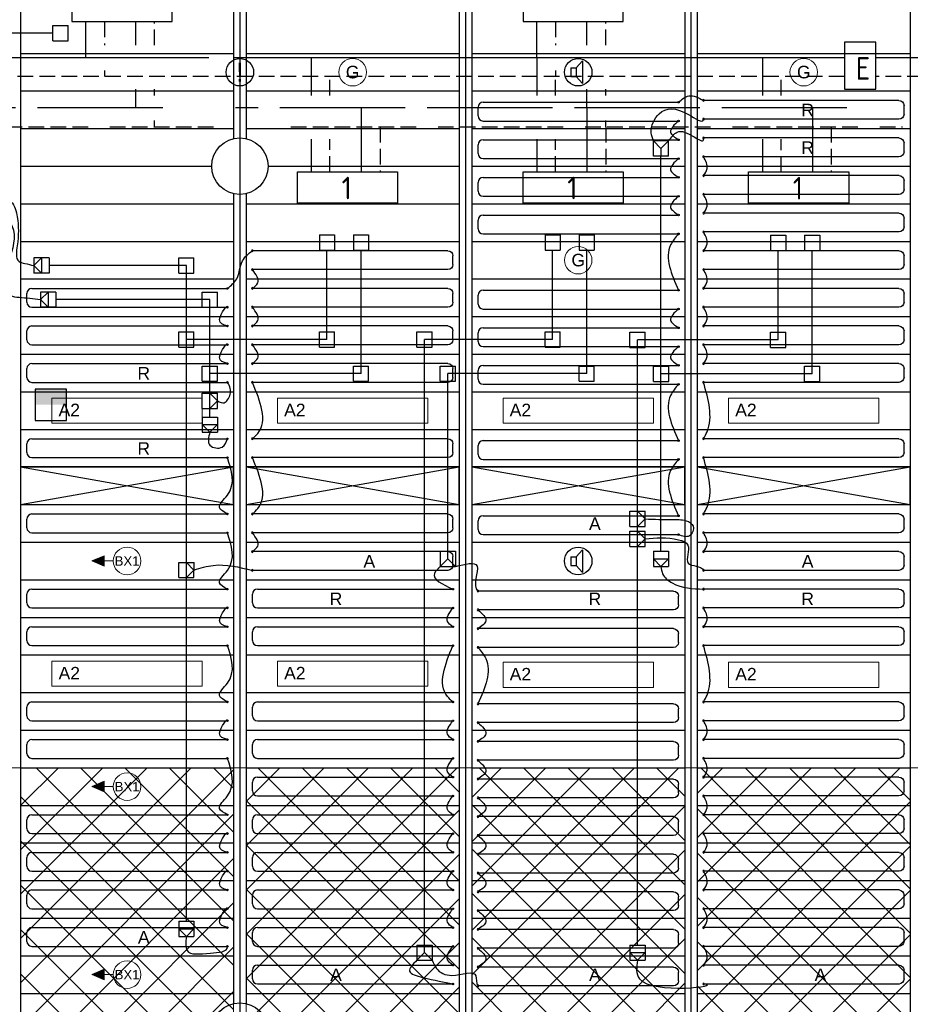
# Model space of a CAD drawing. Extents: x 51386 to 741080, y -643930 to -279818.
# Tile 9 of 34: x 355393 to 362500, y -325648 to -317792. Entities that reach past the tile are written whole.
import ezdxf

# ---------------------------------------------------------------- set-up
doc = ezdxf.new("R2010")
doc.units = 0
doc.header["$LTSCALE"] = 25
for name, pattern in [('2322105', [47, 40, -7]), ('2322106', [47, 5, -2, 5, -2, 5, -2, 5, -2, 5, -2, 5, -7]), ('2322107', [2000, 1000, 1000]), ('2322108', [7, 5, -2])]:
    doc.linetypes.add(name, pattern=pattern)
doc.layers.get('0').update_dxf_attribs({"linetype": 'CONTINUOUS'})
for name, color, linetype in [('0010CL', 2, 'CONTINUOUS'), ('60', 7, 'CONTINUOUS'), ('KP-bandraster', 5, 'CONTINUOUS'), ('KP-koppelingen', 6, 'CONTINUOUS'), ('KP-leidingen(aanvoer)', 5, 'CONTINUOUS'), ('KP-leidingen(retour)', 1, 'CONTINUOUS'), ('KP-Lucht aanvoer', 6, 'CONTINUOUS'), ('KP-Melders', 3, 'CONTINUOUS'), ('KP-panelen', 1, 'CONTINUOUS'), ('KP-registers', 4, 'CONTINUOUS'), ('KP-slangen', 7, 'CONTINUOUS'), ('KP-tekst', 7, 'CONTINUOUS'), ('SYM-W', 7, 'CONTINUOUS'), ('Thermostaat', 160, 'CONTINUOUS'), ('WL5501--', 130, 'CONTINUOUS'), ('WL5502--', 130, 'CONTINUOUS'), ('WL561---_AANVOER', 10, 'CONTINUOUS'), ('WL561---_RETOUR', 10, 'CONTINUOUS')]:
    doc.layers.add(name, color=color, linetype=linetype)
doc.layers.add('KP-Aluminium', color=8, linetype='CONTINUOUS', lineweight=18)
doc.layers.add('KP-Verlichting', color=2, linetype='CONTINUOUS', lineweight=18)
doc.styles.add('arial', font='ARIAL.TTF')
doc.styles.add('BURO-018', font='ISO96.shx', dxfattribs={"height": 90})
doc.styles.add('ISO', font='ISO.SHX')

# ---------------------------------------------------------------- blocks, each defined once
blk = doc.blocks.new('A$C53E5764B')
at = {"layer": 'KP-Aluminium', "linetype": 'Continuous'}
h = blk.add_hatch(dxfattribs=at)
h.set_pattern_fill('ANSI37', color=256, scale=2000)
h.set_pattern_definition([(45, (-195930.18, 268705.72), (-176.7767, 176.7767), []), (135, (-195930.18, 268705.72), (-176.7767, -176.7767), [])])
h.paths.add_polyline_path([(21550.2, -9600), (19850.2, -9600), (19850.2, -12044.7), (21550.2, -12158.2)])
h.paths.add_polyline_path([(23350.2, -9600), (21650.2, -9600), (21650.2, -12164.9), (23350.2, -12224.7)])
h.paths.add_polyline_path([(25150.2, -9600), (23450.2, -9600), (23450.2, -12228.2), (23474, -12229.1), (25150.2, -12262.1)])
h.paths.add_polyline_path([(26950.2, -9600), (25250.2, -9600), (25250.2, -12264.1), (26950.2, -12215.7)])
h.paths.add_polyline_path([(27050.3, -12212.9), (28750.3, -12164.6), (28750.3, -9600), (27050.3, -9600)])
h.paths.add_polyline_path([(28850.3, -12158.8), (30550.3, -12012.9), (30550.3, -9600), (28850.3, -9600)])
h.paths.add_polyline_path([(32350.3, -9600), (30650.3, -9600), (30650.3, -12004.3), (32350.3, -11858.3)])
h.paths.add_polyline_path([(34150.3, -9600), (32450.3, -9600), (32450.3, -11849.7), (34150.3, -11606.7)])
h.paths.add_polyline_path([(35950.4, -9600), (34250.4, -9600), (34250.4, -11592.4), (35950, -11349.4), (35950.4, -11349.4)])
h.paths.add_polyline_path([(37720.6, -11007.6), (37750.4, -11001.4), (37750.4, -9600), (36050.4, -9600), (36050.4, -11330.1)])
h.paths.add_polyline_path([(37850.4, -9600), (37850.4, -10980.4), (39550.4, -10625), (39550.4, -9600)])
h.paths.add_polyline_path([(41350.4, -10168.2), (41350.4, -9600), (39650.4, -9600), (39650.4, -10601.8)])
h.paths.add_polyline_path([(43150.5, -9671.4), (43150.5, -9600), (41450.5, -9600), (41450.5, -10141.6)])
h.paths.add_polyline_path([(19750.1, -9600), (18050.1, -9600), (18050.1, -11861.1), (19740.6, -12037.4), (19750.1, -12038)])
h.paths.add_polyline_path([(17950.1, -9600), (16250.1, -9600), (16250.1, -11618.5), (17928.9, -11848.5), (17950.1, -11850.7)])
h.paths.add_polyline_path([(16150.1, -9600), (14450.1, -9600), (14450.1, -11349.4), (16150, -11604.8), (16150.1, -11604.8)])
h.paths.add_polyline_path([(12650.1, -9600), (12650.1, -11006.8), (14350.1, -11330.4), (14350.1, -9600)])
h.paths.add_polyline_path([(12550, -9600), (10850, -9600), (10850, -10633.4), (11244.2, -10732.5), (12524.4, -10982.8), (12550, -10987.7)])
h.paths.add_polyline_path([(10750, -9600), (9050, -9600), (9050, -10179.8), (9078.1, -10187.7), (10750, -10608.2)])
h.paths.add_polyline_path([(6991.5, -9600), (8950, -10151.6), (8950, -9600)])
for p, q in [((6991.5, -9600), (43408.7, -9600)), ((27050.3, -9600), (27050.3, -12212.9)), ((28750.3, -9600), (28750.3, -12164.6)), ((28850.3, -9600), (28850.3, -12158.8)), ((30550.3, -9600), (30550.3, -12012.9)), ((30650.3, -9600), (30650.3, -12004.3)), ((32350.3, -9600), (32350.3, -11858.3)), ((32450.3, -9600), (32450.3, -11849.7))]:
    blk.add_line(p, q, dxfattribs=at)
blk = doc.blocks.new('Register A')
at = {"layer": 'KP-registers', "linetype": 'Continuous'}
for p, q in [((50, 115), (50, 185)), ((90, 225), (1644, 225)), ((90, 75), (1644, 75))]:
    blk.add_line(p, q, dxfattribs=at)
for centre in [(1650, 225), (1650, 75)]:
    blk.add_circle(centre, 6, dxfattribs=at)
for centre, start, end in [((90, 185), 90, 180), ((90, 115), 180, 270)]:
    blk.add_arc(centre, 40, start, end, dxfattribs=at)
blk = doc.blocks.new('SW30485012')
at = {"color": 0, "linetype": 'Continuous'}
for p, q in [((-2.5, 2.5), (-2.5, -2.5)), ((2.5, 2.5), (-2.5, 2.5)), ((2.5, -2.5), (2.5, 2.5)), ((-2.5, -2.5), (2.5, -2.5))]:
    blk.add_line(p, q, dxfattribs=at)
blk.add_solid([(-2.5, 0), (2.5, 0), (-2.5, -2.5), (2.5, -2.5)], dxfattribs=at)
at = {"color": 0, "linetype": 'Continuous', "style": 'BURO-018', "flags": 1}
blk.add_attdef('W_ID', (0, 0), '', height=1.8, dxfattribs=at)

msp = doc.modelspace()

# ---------------------------------------------------------------- hatches: boundary and pattern name
at = {"layer": 'KP-Verlichting', "linetype": 'Continuous'}
h = msp.add_hatch(color=256, dxfattribs=at)
h.paths.add_polyline_path([(355968, -322111), (356065.8, -322111), (356065.8, -322068.9)])
h.paths.add_polyline_path([(355968, -322111), (356065.8, -322153.1), (356065.8, -322111)])
h = msp.add_hatch(color=256, dxfattribs=at)
h.paths.add_polyline_path([(355968, -323911), (356065.8, -323911), (356065.8, -323868.9)])
h.paths.add_polyline_path([(355968, -323911), (356065.8, -323953.1), (356065.8, -323911)])
h = msp.add_hatch(color=256, dxfattribs=at)
h.paths.add_polyline_path([(355968, -325411), (356065.8, -325411), (356065.8, -325368.9)])
h.paths.add_polyline_path([(355968, -325411), (356065.8, -325453.1), (356065.8, -325411)])

# ---------------------------------------------------------------- linework, layer by layer
at = {"layer": '0010CL', "linetype": 'Continuous'}
for p, q in [((357149.9, -313711), (357149.9, -326324.2)), ((358949.9, -313711), (358949.9, -326183.4)), ((360749.9, -313711), (360749.9, -326017.5))]:
    msp.add_line(p, q, dxfattribs=at)
at = {"layer": '60', "color": 2, "linetype": 'Continuous'}
msp.add_lwpolyline([(361975.4, -318346.3), (362225.4, -318346.3), (362225.4, -317971.3), (361975.4, -317971.3)], close=True, dxfattribs=at)
at = {"layer": 'KP-bandraster', "linetype": 'Continuous'}
for p, q in [((355399.9, -313711), (355399.9, -326385.7)), ((358899.9, -313711), (358899.9, -326187.3)), ((358999.9, -313711), (358999.9, -326178.8)), ((360699.9, -313711.1), (360699.9, -326022.1)), ((360799.9, -313711.1), (360799.9, -326010.7)), ((362499.9, -313711.1), (362499.9, -325780.1)), ((357099.9, -314380.4), (357099.9, -318741.6)), ((357199.9, -314380.4), (357199.9, -318741.6)), ((357099.9, -319180.4), (357099.9, -325641.6)), ((357199.9, -319180.4), (357199.9, -325641.6))]:
    msp.add_line(p, q, dxfattribs=at)
for centre in [(357149.9, -318961), (357149.9, -325861)]:
    msp.add_circle(centre, 225, dxfattribs=at)
at = {"layer": 'KP-koppelingen', "linetype": 'Continuous'}
for p, q in [((355657.4, -317960.6), (355657.4, -317838.9)), ((355657.4, -317838.9), (355779, -317838.9)), ((355779.1, -317960.6), (355779, -317838.9)), ((355657.4, -317960.6), (355779.1, -317960.6)), ((360449.4, -318759.3), (360510.2, -318820.2)), ((360449.4, -318881), (360449.4, -318759.4)), ((360571.1, -318759.4), (360449.4, -318759.4)), ((360510.2, -318820.2), (360571.1, -318759.4)), ((360571, -318881.1), (360571.1, -318759.4)), ((360510.2, -318820.2), (360510.2, -318881)), ((360571, -318881.1), (360449.4, -318881)), ((357784.3, -319509.1), (357906, -319509.1)), ((357784.3, -319509.1), (357784.3, -319630.8)), ((357906, -319509.1), (357906, -319630.8)), ((358056.1, -319509.1), (358177.7, -319509.2)), ((358056.1, -319509.1), (358056.1, -319630.8)), ((358177.7, -319509.2), (358177.7, -319630.8)), ((359585.1, -319509.1), (359706.7, -319509.1)), ((359585.1, -319509.1), (359585.1, -319630.8)), ((359706.7, -319509.1), (359706.7, -319630.8)), ((359856.9, -319509.1), (359856.8, -319630.8)), ((359856.9, -319509.1), (359978.5, -319509.2)), ((359978.5, -319509.2), (359978.5, -319630.8)), ((361385.1, -319511.1), (361506.7, -319511.2)), ((361385.1, -319511.1), (361385.1, -319632.8)), ((361506.7, -319511.2), (361506.7, -319632.8)), ((361656.9, -319511.2), (361656.8, -319632.8)), ((361656.9, -319511.2), (361778.5, -319511.2)), ((361778.5, -319511.2), (361778.5, -319632.8)), ((357784.3, -319630.8), (357906, -319630.8)), ((358056.1, -319630.8), (358177.7, -319630.8)), ((359585.1, -319630.8), (359706.7, -319630.8)), ((359856.8, -319630.8), (359978.5, -319630.8)), ((361385.1, -319632.8), (361506.7, -319632.8)), ((361656.8, -319632.8), (361778.5, -319632.8)), ((355505.4, -319693.1), (355505.3, -319814.7)), ((355627, -319693.1), (355505.4, -319693.1)), ((355505.4, -319753.9), (355566.2, -319693.1)), ((355566.2, -319693.1), (355566.2, -319814.8)), ((355627, -319693.1), (355627, -319814.8)), ((356662.2, -319814.7), (356662.2, -319693.1)), ((356662.2, -319693.1), (356783.8, -319693.1)), ((356783.8, -319814.7), (356783.8, -319693.1)), ((355566.2, -319814.8), (355505.4, -319753.9)), ((355627, -319814.8), (355505.3, -319814.7)), ((356662.2, -319814.7), (356783.8, -319814.7)), ((355681, -319964.9), (355559.3, -319964.9)), ((355559.3, -319964.9), (355559.3, -320086.5)), ((355559.3, -320025.7), (355620.2, -319964.9)), ((355620.2, -319964.9), (355620.1, -320086.6)), ((355681, -319964.9), (355680.9, -320086.6)), ((356849.4, -320086.5), (356849.4, -319964.9)), ((356849.4, -319964.9), (356971, -319964.9)), ((356971, -320086.5), (356971, -319964.9)), ((355620.1, -320086.6), (355559.3, -320025.7)), ((355680.9, -320086.6), (355559.3, -320086.5)), ((356849.4, -320086.5), (356971, -320086.5)), ((356662.2, -320405.2), (356662.2, -320283.5)), ((356662.2, -320283.5), (356783.8, -320283.6)), ((356783.8, -320405.2), (356783.8, -320283.6)), ((357784.3, -320405.2), (357784.3, -320283.5)), ((357784.3, -320283.5), (357906, -320283.6)), ((357905.9, -320405.2), (357906, -320283.6)), ((358562.2, -320405.2), (358562.2, -320283.5)), ((358562.2, -320283.5), (358683.8, -320283.6)), ((358683.8, -320405.2), (358683.8, -320283.6)), ((359585, -320405.2), (359585.1, -320283.5)), ((359585.1, -320283.5), (359706.7, -320283.6)), ((359706.7, -320405.2), (359706.7, -320283.6)), ((360262.2, -320407.2), (360262.2, -320285.6)), ((360262.2, -320285.6), (360383.8, -320285.6)), ((360262.2, -320407.2), (360262.2, -320285.6)), ((360262.2, -320285.6), (360383.8, -320285.6)), ((360383.8, -320407.2), (360383.8, -320285.6)), ((360383.8, -320407.2), (360383.8, -320285.6)), ((361385, -320407.2), (361385.1, -320285.6)), ((361385, -320407.2), (361385.1, -320285.6)), ((361385.1, -320285.6), (361506.7, -320285.6)), ((361385.1, -320285.6), (361506.7, -320285.6)), ((361506.7, -320407.2), (361506.7, -320285.6)), ((361506.7, -320407.2), (361506.7, -320285.6)), ((356662.2, -320405.2), (356783.8, -320405.2)), ((357784.3, -320405.2), (357905.9, -320405.2)), ((358562.2, -320405.2), (358683.8, -320405.2)), ((359585, -320405.2), (359706.7, -320405.2)), ((360262.2, -320407.2), (360383.8, -320407.2)), ((360262.2, -320407.2), (360383.8, -320407.2)), ((361385, -320407.2), (361506.7, -320407.2)), ((361385, -320407.2), (361506.7, -320407.2)), ((356849.4, -320677), (356849.4, -320555.3)), ((356849.4, -320555.3), (356971, -320555.4)), ((356971, -320677), (356971, -320555.4)), ((358056, -320677), (358056.1, -320555.3)), ((358056.1, -320555.3), (358177.7, -320555.4)), ((358177.7, -320677), (358177.7, -320555.4)), ((358749.4, -320677), (358749.4, -320555.3)), ((358749.4, -320555.3), (358871, -320555.4)), ((358871, -320677), (358871, -320555.4)), ((359856.8, -320677), (359856.8, -320555.3)), ((359856.8, -320555.3), (359978.4, -320555.4)), ((359978.4, -320677), (359978.4, -320555.4)), ((360450.1, -320679), (360450.1, -320557.4)), ((360450.1, -320557.4), (360571.8, -320557.4)), ((360450.1, -320679), (360450.1, -320557.4)), ((360450.1, -320557.4), (360571.8, -320557.4)), ((360571.8, -320679), (360571.8, -320557.4)), ((360571.8, -320679), (360571.8, -320557.4)), ((361656.8, -320679), (361656.8, -320557.4)), ((361656.8, -320557.4), (361778.4, -320557.4)), ((361656.8, -320679), (361656.8, -320557.4)), ((361656.8, -320557.4), (361778.4, -320557.4)), ((361778.4, -320679), (361778.4, -320557.4)), ((361778.4, -320679), (361778.4, -320557.4)), ((356849.4, -320677), (356971, -320677)), ((358056, -320677), (358177.7, -320677)), ((358749.4, -320677), (358871, -320677)), ((359856.8, -320677), (359978.4, -320677)), ((360450.1, -320679), (360571.8, -320679)), ((360450.1, -320679), (360571.8, -320679)), ((361656.8, -320679), (361778.4, -320679)), ((361656.8, -320679), (361778.4, -320679)), ((356849.4, -320894.5), (356849.4, -320772.9)), ((356849.4, -320772.9), (356971.1, -320772.9)), ((356910.2, -320894.5), (356910.2, -320772.9)), ((356910.2, -320772.9), (356971, -320833.7)), ((356971, -320833.7), (356910.2, -320894.5)), ((356971, -320894.5), (356971.1, -320772.9)), ((356849.4, -320894.5), (356971, -320894.5)), ((356849.4, -320962.2), (356971.1, -320962.2)), ((356849.4, -320962.2), (356849.4, -321083.8)), ((356971.1, -320962.2), (356971, -321083.8)), ((356849.4, -321023), (356971, -321023)), ((356910.2, -321083.8), (356849.4, -321023)), ((356971, -321023), (356910.2, -321083.8)), ((356849.4, -321083.8), (356971, -321083.8)), ((360262.2, -321835.5), (360262.2, -321713.9)), ((360262.2, -321713.9), (360383.9, -321714)), ((360323, -321835.6), (360323, -321713.9)), ((360323, -321713.9), (360383.8, -321774.8)), ((360383.8, -321774.8), (360323, -321835.6)), ((360383.8, -321835.6), (360383.9, -321714)), ((360262.2, -321835.5), (360383.8, -321835.6)), ((360262.2, -321995.2), (360262.2, -321873.6)), ((360262.2, -321873.6), (360383.9, -321873.6)), ((360323, -321995.3), (360323, -321873.6)), ((360323, -321873.6), (360383.8, -321934.5)), ((360383.8, -321995.3), (360383.9, -321873.6)), ((360262.2, -321995.2), (360383.8, -321995.3)), ((360383.8, -321934.5), (360323, -321995.3)), ((358749.4, -322033.2), (358871, -322033.2)), ((358749.4, -322033.2), (358749.4, -322154.9)), ((358810.2, -322094.1), (358810.2, -322033.3)), ((358871, -322033.2), (358871, -322154.9)), ((360449.4, -322033.2), (360571.1, -322033.3)), ((360449.4, -322033.2), (360449.4, -322154.8)), ((360571.1, -322033.3), (360571, -322154.9)), ((356662.2, -322243.8), (356662.2, -322122.1)), ((356662.2, -322122.1), (356783.9, -322122.2)), ((356723, -322243.8), (356723, -322122.2)), ((356723, -322122.2), (356783.8, -322183)), ((356783.8, -322243.8), (356783.9, -322122.2)), ((358810.2, -322094.1), (358749.3, -322154.9)), ((358749.3, -322154.9), (358871, -322154.9)), ((358871, -322154.9), (358810.2, -322094.1)), ((360449.4, -322094), (360571, -322094.1)), ((360510.2, -322154.9), (360449.4, -322094)), ((360449.4, -322154.8), (360571, -322154.9)), ((360571, -322094.1), (360510.2, -322154.9)), ((356662.2, -322243.8), (356783.8, -322243.8)), ((356783.8, -322183), (356723, -322243.8)), ((356662.2, -324985.2), (356662.1, -325106.8)), ((356662.2, -324985.2), (356783.8, -324985.2)), ((356783.8, -324985.2), (356783.8, -325106.9)), ((356662.2, -325046), (356783.8, -325046)), ((356723, -325106.8), (356662.2, -325046)), ((356783.8, -325046), (356723, -325106.8)), ((356662.1, -325106.8), (356783.8, -325106.9)), ((358562.2, -325175.2), (358683.8, -325175.2)), ((358562.2, -325175.2), (358562.2, -325296.8)), ((358623, -325236), (358623, -325175.2)), ((358683.8, -325175.2), (358683.8, -325296.8)), ((360262.2, -325175.1), (360262.1, -325296.8)), ((360262.2, -325175.1), (360383.8, -325175.2)), ((360383.8, -325175.2), (360383.8, -325296.8)), ((358623, -325236), (358562.1, -325296.8)), ((358562.1, -325296.8), (358683.8, -325296.8)), ((358683.8, -325296.9), (358623, -325236)), ((360262.1, -325296.8), (360383.8, -325296.8)), ((360262.2, -325236), (360383.8, -325236)), ((360323, -325296.8), (360262.2, -325236)), ((360383.8, -325236), (360323, -325296.8))]:
    msp.add_line(p, q, dxfattribs=at)
at = {"layer": 'KP-leidingen(aanvoer)', "linetype": 'Continuous'}
for p, q in [((355657.4, -317899.8), (353273.8, -317899.5)), ((357845.1, -320344.4), (357845.2, -319630.8)), ((359645.9, -320344.4), (359646, -319630.8)), ((361445.9, -320346.4), (361446, -319632.8)), ((356723, -319753.9), (355627, -319753.9)), ((356723, -324985.2), (356723, -319753.9)), ((357845.1, -320344.4), (356723, -320344.4)), ((358623, -325175.2), (358623, -320344.4)), ((359645.9, -320344.4), (358623, -320344.4)), ((360323, -325175.2), (360323, -320346.4)), ((361445.9, -320346.4), (360323, -320346.4))]:
    msp.add_line(p, q, dxfattribs=at)
at = {"layer": 'KP-leidingen(retour)', "linetype": 'Continuous'}
for p, q in [((360510.2, -322033.2), (360510.2, -318881)), ((358116.9, -320616.2), (358117, -319630.8)), ((359917.6, -320616.2), (359917.7, -319630.8)), ((361717.6, -320618.2), (361717.7, -319632.8)), ((356910.2, -320025.7), (355681, -320025.7)), ((356910.2, -320962.2), (356910.2, -320025.7)), ((358116.9, -320616.2), (356910.2, -320616.2)), ((358810.2, -322033.2), (358810.2, -320616.2)), ((359917.6, -320616.2), (358810.2, -320616.2)), ((361717.6, -320618.2), (360511, -320618.2))]:
    msp.add_line(p, q, dxfattribs=at)
at = {"layer": 'KP-Lucht aanvoer', "linetype": 'Continuous'}
for p, q in [((357099.9, -321361), (355399.9, -321361)), ((355399.9, -321361), (357099.9, -321661)), ((355399.9, -321661), (357099.9, -321361)), ((355400, -321361), (355400, -321661)), ((357099.9, -321661), (357099.9, -321361)), ((358899.9, -321361), (357199.9, -321361)), ((357199.9, -321361), (358899.9, -321661)), ((357199.9, -321661), (358899.9, -321361)), ((357200, -321361), (357200, -321661)), ((358899.9, -321661), (358899.9, -321361)), ((360699.9, -321361), (358999.9, -321361)), ((358999.9, -321361), (360699.9, -321661)), ((358999.9, -321661), (360699.9, -321361)), ((359000, -321361), (359000, -321661)), ((360699.9, -321661), (360699.9, -321361)), ((362499.9, -321361), (360799.9, -321361)), ((360799.9, -321361), (362499.9, -321661)), ((360799.9, -321661), (362499.9, -321361)), ((360800, -321361), (360800, -321661)), ((362499.9, -321661), (362499.9, -321361)), ((355400, -321661), (357099.9, -321661)), ((357200, -321661), (358899.9, -321661)), ((359000, -321661), (360699.9, -321661)), ((360800, -321661), (362499.9, -321661))]:
    msp.add_line(p, q, dxfattribs=at)
at = {"layer": 'KP-Melders', "linetype": 'Continuous'}
for p, q in [((359833.1, -318176.6), (359885.1, -318121.2)), ((359885.1, -318121.2), (359885.1, -318301.9)), ((359790.1, -318176.6), (359833.1, -318176.6)), ((359790.1, -318176.6), (359790.1, -318246.6)), ((359833.1, -318176.6), (359833.1, -318246.6)), ((359790.1, -318246.6), (359833.1, -318246.6)), ((359790.1, -318246.6), (359833.1, -318246.6)), ((359833.1, -318246.6), (359885.1, -318301.9)), ((359790.1, -322076.6), (359833.1, -322076.6)), ((359790.1, -322076.6), (359790.1, -322146.6)), ((359833.1, -322076.6), (359885.1, -322021.2)), ((359833.1, -322076.6), (359833.1, -322146.6)), ((359885.1, -322021.2), (359885.1, -322201.9)), ((359790.1, -322146.6), (359833.1, -322146.6)), ((359790.1, -322146.6), (359833.1, -322146.6)), ((359833.1, -322146.6), (359885.1, -322201.9))]:
    msp.add_line(p, q, dxfattribs=at)
for centre in [(357149.9, -318211), (359849.9, -318211), (359849.9, -322111)]:
    msp.add_circle(centre, 110, dxfattribs=at)
at = {"layer": 'KP-panelen', "linetype": 'Continuous'}
for p, q in [((355399.9, -318061), (357099.9, -318061)), ((357199.9, -318061), (358899.9, -318061)), ((358999.9, -318061), (360699.9, -318061)), ((360799.9, -318061), (362499.9, -318061)), ((355399.9, -318361), (357099.9, -318361)), ((357199.9, -318361), (358899.9, -318361)), ((358999.9, -318361), (360699.9, -318361)), ((360799.9, -318361), (362499.9, -318361)), ((355399.9, -318661), (357099.9, -318661)), ((357199.9, -318661), (358899.9, -318661)), ((358999.9, -318661), (360699.9, -318661)), ((360799.9, -318661), (362499.9, -318661)), ((355399.9, -318961), (356924.9, -318961)), ((357374.9, -318961), (358899.9, -318961)), ((358999.9, -318961), (360699.9, -318961)), ((360799.9, -318961), (362499.9, -318961)), ((355399.9, -319261), (357099.9, -319261)), ((357199.9, -319261), (358899.9, -319261)), ((358999.9, -319261), (360699.9, -319261)), ((360799.9, -319261), (362499.9, -319261)), ((355399.9, -319561), (357099.9, -319561)), ((357199.9, -319561), (358899.9, -319561)), ((358999.9, -319561), (360699.9, -319561)), ((360799.9, -319561), (362499.9, -319561)), ((355399.9, -319861), (357099.9, -319861)), ((357199.9, -319861), (358899.9, -319861)), ((358999.9, -319861), (360699.9, -319861)), ((360799.9, -319861), (362499.9, -319861)), ((355399.9, -320161), (357099.9, -320161)), ((357199.9, -320161), (358899.9, -320161)), ((358999.9, -320161), (360699.9, -320161)), ((360799.9, -320161), (362499.9, -320161)), ((355399.9, -320461), (357099.9, -320461)), ((357199.9, -320461), (358899.9, -320461)), ((358999.9, -320461), (360699.9, -320461)), ((360799.9, -320461), (362499.9, -320461)), ((355399.9, -320761), (357099.9, -320761)), ((357199.9, -320761), (358899.9, -320761)), ((358999.9, -320761), (360699.9, -320761)), ((360799.9, -320761), (362499.9, -320761)), ((355399.9, -321061), (357099.9, -321061)), ((357199.9, -321061), (358899.9, -321061)), ((358999.9, -321061), (360699.9, -321061)), ((360799.9, -321061), (362499.9, -321061)), ((355399.9, -321361), (357099.9, -321361)), ((357199.9, -321361), (358899.9, -321361)), ((358999.9, -321361), (360699.9, -321361)), ((360799.9, -321361), (362499.9, -321361)), ((355399.9, -321661), (357099.9, -321661)), ((357199.9, -321661), (358899.9, -321661)), ((358999.9, -321661), (360699.9, -321661)), ((360799.9, -321661), (362499.9, -321661)), ((355399.9, -321961), (357099.9, -321961)), ((357199.9, -321961), (358899.9, -321961)), ((358999.9, -321961), (360699.9, -321961)), ((360799.9, -321961), (362499.9, -321961)), ((355399.9, -322261), (357099.9, -322261)), ((355399.9, -322261), (357099.9, -322261)), ((357199.9, -322261), (358899.9, -322261)), ((357199.9, -322261), (358899.9, -322261)), ((358999.9, -322261), (360699.9, -322261)), ((358999.9, -322261), (360699.9, -322261)), ((360799.9, -322261), (362499.9, -322261)), ((360799.9, -322261), (362499.9, -322261)), ((355399.9, -322561), (357099.9, -322561)), ((355399.9, -322561), (357099.9, -322561)), ((357199.9, -322561), (358899.9, -322561)), ((357199.9, -322561), (358899.9, -322561)), ((358999.9, -322561), (360699.9, -322561)), ((358999.9, -322561), (360699.9, -322561)), ((360799.9, -322561), (362499.9, -322561)), ((360799.9, -322561), (362499.9, -322561)), ((355399.9, -322861), (357099.9, -322861)), ((357199.9, -322861), (358899.9, -322861)), ((358999.9, -322861), (360699.9, -322861)), ((360799.9, -322861), (362499.9, -322861)), ((355399.9, -323161), (357099.9, -323161)), ((357199.9, -323161), (358899.9, -323161)), ((358999.9, -323161), (360699.9, -323161)), ((360799.9, -323161), (362499.9, -323161)), ((355399.9, -323461), (357099.9, -323461)), ((357199.9, -323461), (358899.9, -323461)), ((358999.9, -323461), (360699.9, -323461)), ((360799.9, -323461), (362499.9, -323461)), ((355399.9, -323761), (357099.9, -323761)), ((357199.9, -323761), (358899.9, -323761)), ((358999.9, -323761), (360699.9, -323761)), ((360799.9, -323761), (362499.9, -323761)), ((355399.9, -324061), (357099.9, -324061)), ((357199.9, -324061), (358899.9, -324061)), ((358999.9, -324061), (360699.9, -324061)), ((360799.9, -324061), (362499.9, -324061)), ((355399.9, -324361), (357099.9, -324361)), ((357199.9, -324361), (358899.9, -324361)), ((358999.9, -324361), (360699.9, -324361)), ((360799.9, -324361), (362499.9, -324361)), ((355399.9, -324661), (357099.9, -324661)), ((357199.9, -324661), (358899.9, -324661)), ((358999.9, -324661), (360699.9, -324661)), ((360799.9, -324661), (362499.9, -324661)), ((355399.9, -324961), (357099.9, -324961)), ((357199.9, -324961), (358899.9, -324961)), ((358999.9, -324961), (360699.9, -324961)), ((360799.9, -324961), (362499.9, -324961)), ((355399.9, -325261), (357099.9, -325261)), ((357199.9, -325261), (358899.9, -325261)), ((358999.9, -325261), (360699.9, -325261)), ((360799.9, -325261), (362499.9, -325261)), ((355399.9, -325561), (357099.9, -325561)), ((357199.9, -325561), (358899.9, -325561)), ((358999.9, -325561), (360699.9, -325561)), ((360799.9, -325561), (362499.9, -325561))]:
    msp.add_line(p, q, dxfattribs=at)
at = {"layer": 'KP-slangen', "linetype": 'Continuous'}
for points in [[(360650.2, -318450.6), (360733.5, -318400.6), (360849.8, -318436)], [(360449.4, -318759.4), (360433.4, -318694.5), (360495.4, -318542.1), (360729.4, -318547.8), (360849.8, -318586), (360850.1, -318583.6)], [(360650.2, -318600.6), (360587.5, -318689.4), (360650.2, -318750.6)], [(360571.1, -318759.4), (360640.4, -318689.6), (360775.4, -318728), (360849.6, -318750.6), (360849.8, -318736)], [(360650.2, -318900.6), (360587.5, -318989.4), (360650.2, -319050.6)], [(360850.1, -319036.1), (360878.2, -318980.4), (360849.8, -318886)], [(355250.2, -319200.6), (355324.9, -319244.3), (355373, -319365.1), (355373, -319595.8), (355386.1, -319719.6), (355432.7, -319736.8), (355505.4, -319753.9)], [(360650.2, -319200.6), (360587.5, -319289.4), (360650.2, -319350.6)], [(360850.1, -319336.1), (360878.2, -319280.4), (360849.8, -319186)], [(355250.2, -319350.6), (355318.5, -319414.3), (355316.4, -319683.7), (355272.7, -319922.6), (355320.5, -319991.7), (355387.6, -320007), (355559.3, -320025.7), (355562.6, -320026.3)], [(360850.1, -319636.1), (360878.2, -319580.4), (360849.8, -319486)], [(360650.2, -319500.6), (360587.5, -319589.4), (360650.2, -319950.6)], [(357050.3, -319936.7), (357124.8, -319859), (357171.3, -319716.8), (357249.8, -319636), (357252.7, -319633.9)], [(357249.8, -319936), (357293.3, -319892.9), (357249.8, -319786)], [(360850.1, -319936), (360878.2, -319880.3), (360849.8, -319785.9)], [(357050.2, -320236), (356988.4, -320185.5), (357050.5, -320086), (357050.3, -320086.7)], [(357249.8, -320236), (357293.3, -320192.9), (357249.8, -320086)], [(360650.2, -320100.6), (360587.5, -320189.4), (360650.2, -320250.6)], [(360850.1, -320236.1), (360878.2, -320180.4), (360849.8, -320086)], [(357050.2, -320536), (356988.4, -320485.5), (357050.5, -320386), (357050.3, -320386.7)], [(357249.8, -320536), (357293.3, -320492.9), (357249.8, -320386)], [(360650.2, -320400.6), (360587.5, -320489.4), (360650.2, -320550.6)], [(360850.1, -320536.1), (360878.2, -320480.4), (360849.8, -320386)], [(356971, -320833.7), (357026.7, -320848.3), (357052.2, -320825.1), (357073, -320733.6), (357050.2, -320686), (357049.5, -320685.3)], [(357249.8, -321136), (357293.3, -321092.9), (357249.8, -320686)], [(360650.2, -320700.6), (360587.5, -320789.4), (360650.2, -321150.6)], [(360850.1, -321136.1), (360878.2, -321080.4), (360849.8, -320686)], [(356910.2, -321083.8), (356911.1, -321188), (357009.5, -321201.8), (357050.2, -321136)], [(357050.2, -321736), (356988.4, -321685.5), (357050.5, -321586), (357050.2, -321286)], [(357249.9, -321736), (357293.4, -321692.9), (357249.8, -321286)], [(360650.2, -321300.6), (360587.5, -321389.4), (360650.2, -321750.6)], [(360850.2, -321736.1), (360878.3, -321680.4), (360849.8, -321286)], [(360383.8, -321774.8), (360602.2, -321780.6), (360710.8, -321790.1), (360767.2, -321833.7), (360737, -321910.6), (360650.2, -321900.6)], [(357050.2, -322336), (356988.4, -322285.5), (357050.5, -322186), (357050.2, -321886)], [(357249.8, -322036), (357293.3, -321992.9), (357249.8, -321886)], [(360383.8, -321934.5), (360650.6, -321941.1), (360725.9, -321983.9), (360727.5, -322128.1), (360849.8, -322186), (360850.4, -322187.6)], [(360850.1, -322036.1), (360878.2, -321980.4), (360849.8, -321886)], [(356783.8, -322183), (356937.6, -322145.7), (357249.8, -322186)], [(358749.4, -322154.8), (358702.3, -322210.4), (358850, -322336)], [(358870.9, -322154.9), (359042.5, -322151.2), (359049.6, -322350.6), (359051.3, -322351.9)], [(360510.2, -322154.9), (360523.8, -322214.1), (360600.6, -322286.1), (360849.8, -322336)], [(357050.2, -322636), (356988.4, -322585.5), (357050.5, -322486), (357050.3, -322486.7)], [(358850, -322636), (358806.6, -322592.9), (358850, -322486)], [(359049.6, -322500.6), (359112.4, -322589.4), (359049.6, -322650.6)], [(360850.1, -322636.1), (360878.2, -322580.4), (360849.8, -322486)], [(357050.2, -323236), (356988.4, -323185.5), (357050.5, -323086), (357050.5, -322786)], [(358850, -323236), (358806.6, -323192.9), (358850, -322786)], [(360850.1, -323236.1), (360878.2, -323180.4), (360849.8, -322786)], [(359049.6, -322800.6), (359112.4, -322889.4), (359049.6, -323250.6)], [(357050.2, -323536), (356988.4, -323485.5), (357050.5, -323386), (357050.3, -323386.7)], [(358850, -323536), (358806.6, -323492.9), (358850, -323386)], [(359049.6, -323400.6), (359112.4, -323489.4), (359049.6, -323550.6)], [(360850.1, -323536.1), (360878.2, -323480.4), (360849.8, -323386)], [(357050.2, -324136), (356988.4, -324085.5), (357050.5, -323986), (357050.5, -323686)], [(358850, -323836), (358806.6, -323792.9), (358850, -323686)], [(359049.3, -323700.6), (359112.1, -323789.4), (359049.3, -323850.6)], [(360850.1, -323836.1), (360878.2, -323780.4), (360849.8, -323686)], [(358849.7, -324136), (358806.3, -324092.9), (358849.7, -323986)], [(359049.6, -324000.6), (359112.4, -324089.4), (359049.6, -324150.6)], [(360850.4, -324136.1), (360878.5, -324080.4), (360850.1, -323986)], [(357050.2, -324436), (356988.4, -324385.5), (357050.5, -324286), (357050.3, -324286.7)], [(358849.7, -324436), (358806.3, -324392.9), (358849.7, -324286)], [(360850.4, -324436.1), (360878.5, -324380.4), (360850.1, -324286)], [(359049.6, -324300.6), (359112.4, -324389.4), (359049.6, -324450.6)], [(357050.2, -324736), (356988.4, -324685.5), (357050.5, -324586), (357050.3, -324586.7)], [(358849.7, -324736), (358806.3, -324692.9), (358849.7, -324586)], [(359049.6, -324600.6), (359112.4, -324689.4), (359049.6, -324750.6)], [(360850.4, -324736.1), (360878.5, -324680.4), (360850.1, -324586)], [(357050.2, -325036), (356988.4, -324985.5), (357050.5, -324886), (357050.3, -324886.7)], [(358850, -325036), (358806.6, -324992.9), (358850, -324886)], [(359049.6, -324900.6), (359112.4, -324989.4), (359049.6, -325050.6)], [(360850.4, -325036.1), (360878.5, -324980.4), (360850.1, -324886)], [(356723, -325106.8), (356728.5, -325219.2), (356914.4, -325239.1), (357050.2, -325186), (357050, -325183.1)], [(358850, -325336), (358806.6, -325292.9), (358850, -325186)], [(359049.6, -325200.6), (359112.4, -325289.4), (359049.6, -325350.6)], [(360850.1, -325336.1), (360878.2, -325280.4), (360849.8, -325186)], [(358562.2, -325296.8), (358504.3, -325383.6), (358608.5, -325433.2), (358850, -325486)], [(358683.8, -325296.9), (358718.4, -325361.6), (358841.7, -325417), (359033.9, -325421.8), (359049.6, -325500.6), (359050.1, -325501.1)], [(360323, -325296.8), (360338.7, -325444.1), (360850.1, -325486.1), (360848.6, -325486)]]:
    msp.add_spline(points, degree=3, dxfattribs=at)
at = {"layer": 'KP-Verlichting', "linetype": 'Continuous'}
for p, q in [((355649.9, -320811), (356849.9, -320811)), ((355649.9, -320811), (355649.9, -321011)), ((356849.9, -320811), (356849.9, -321011)), ((357449.9, -320811), (358649.9, -320811)), ((357449.9, -320811), (357449.9, -321011)), ((358649.9, -320811), (358649.9, -321011)), ((359249.9, -320811), (360449.9, -320811)), ((359249.9, -320811), (359249.9, -321011)), ((360449.9, -320811), (360449.9, -321011)), ((361049.9, -320811), (362249.9, -320811)), ((361049.9, -320811), (361049.9, -321011)), ((362249.9, -320811), (362249.9, -321011)), ((355649.9, -321011), (356849.9, -321011)), ((357449.9, -321011), (358649.9, -321011)), ((359249.9, -321011), (360449.9, -321011)), ((361049.9, -321011), (362249.9, -321011)), ((355968, -322111), (356065.8, -322068.9)), ((356065.8, -322153.1), (356065.8, -322068.9)), ((356140, -322111), (355968, -322111)), ((355968, -322111), (356065.8, -322153.1)), ((355649.9, -322911), (356849.9, -322911)), ((355649.9, -322911), (355649.9, -323111)), ((356849.9, -322911), (356849.9, -323111)), ((357449.9, -322911), (358649.9, -322911)), ((357449.9, -322911), (357449.9, -323111)), ((358649.9, -322911), (358649.9, -323111)), ((359249.9, -322919.2), (360449.9, -322919.2)), ((359249.9, -322919.2), (359249.9, -323119.2)), ((360449.9, -322919.2), (360449.9, -323119.2)), ((361049.9, -322919.2), (362249.9, -322919.2)), ((361049.9, -322919.2), (361049.9, -323119.2)), ((362249.9, -322919.2), (362249.9, -323119.2)), ((355649.9, -323111), (356849.9, -323111)), ((357449.9, -323111), (358649.9, -323111)), ((359249.9, -323119.2), (360449.9, -323119.2)), ((361049.9, -323119.2), (362249.9, -323119.2)), ((355968, -323911), (356065.8, -323868.9)), ((356065.8, -323953.1), (356065.8, -323868.9)), ((356140, -323911), (355968, -323911)), ((355968, -323911), (356065.8, -323953.1)), ((355968, -325411), (356065.8, -325368.9)), ((356065.8, -325453.1), (356065.8, -325368.9)), ((356140, -325411), (355968, -325411)), ((355968, -325411), (356065.8, -325453.1))]:
    msp.add_line(p, q, dxfattribs=at)
for centre in [(358049.9, -318211), (361649.9, -318211), (359849.9, -319711), (356249.9, -322111), (356249.9, -323911), (356249.9, -325411)]:
    msp.add_circle(centre, 110, dxfattribs=at)
at = {"layer": 'SYM-W', "color": 2, "linetype": 'Continuous'}
for p, q in [((357608.6, -319005.3), (358408.6, -319005.3)), ((357608.6, -319255.3), (357608.6, -319005.3)), ((358408.6, -319005.3), (358408.6, -319255.3)), ((361209.4, -319257.3), (361209.4, -319007.3)), ((361209.4, -319007.3), (362009.4, -319007.3)), ((362009.4, -319007.3), (362009.4, -319257.3)), ((358408.6, -319255.3), (357608.6, -319255.3)), ((362009.4, -319257.3), (361209.4, -319257.3))]:
    msp.add_line(p, q, dxfattribs=at)
at = {"layer": 'SYM-W', "color": 3, "linetype": 'Continuous'}
for p, q in [((359409.4, -319005.3), (360209.4, -319005.3)), ((359409.4, -319255.3), (359409.4, -319005.3)), ((360209.4, -319005.3), (360209.4, -319255.3)), ((360209.4, -319255.3), (359409.4, -319255.3))]:
    msp.add_line(p, q, dxfattribs=at)
at = {"layer": 'SYM-W', "color": 2, "linetype": 'Continuous'}
for points in [[(355809.4, -317807.3), (356609.4, -317807.3), (356609.4, -317557.3), (355809.4, -317557.3)], [(359409.4, -317807.3), (360209.4, -317807.3), (360209.4, -317557.3), (359409.4, -317557.3)]]:
    msp.add_lwpolyline(points, close=True, dxfattribs=at)
at = {"layer": 'WL5501--', "linetype": '2322105'}
for p, q in [((356319.8, -317996.3), (356319.8, -317807.3)), ((359919.8, -317996.3), (359919.8, -317807.3)), ((356319.8, -318496.3), (356319.8, -318346.3)), ((359919.8, -318496.3), (359919.8, -318346.3)), ((356533.9, -318496.3), (352166, -318496.3)), ((361994.8, -318496.3), (357113.9, -318496.3)), ((358119.1, -318496.3), (358119.1, -319005.3)), ((359919.8, -318496.3), (359919.8, -319005.3)), ((361719.8, -318496.3), (361719.8, -319007.3))]:
    msp.add_line(p, q, dxfattribs=at)
at = {"layer": 'WL5502--', "linetype": '2322106'}
for p, q in [((356469.8, -317996.3), (356469.8, -317807.3)), ((360069.8, -317996.3), (360069.8, -317807.3)), ((356469.8, -318396.3), (356469.8, -318346.3)), ((360069.8, -318396.3), (360069.8, -318346.3)), ((356469.8, -318646.3), (356469.8, -318596.3)), ((360069.8, -318646.3), (360069.8, -318596.3)), ((352588.2, -318646.3), (356976, -318646.3)), ((357556, -318646.3), (362437, -318646.3)), ((358269.1, -318646.3), (358269.1, -319005.3)), ((360069.8, -318646.3), (360069.8, -319005.3)), ((361869.8, -318646.3), (361869.8, -319007.3))]:
    msp.add_line(p, q, dxfattribs=at)
at = {"layer": 'WL561---_AANVOER', "linetype": '2322107'}
for p, q in [((355919.8, -318096.3), (355919.8, -317807.3)), ((359519.8, -318096.3), (359519.8, -317807.3)), ((356903, -318096.3), (344143.3, -318096.3)), ((361975.4, -318096.3), (357103, -318096.3)), ((357719.1, -318096.3), (357719.1, -318396.3)), ((359519.8, -318096.3), (359519.8, -318396.3)), ((361319.8, -318096.3), (361319.8, -318396.3)), ((371303, -318096.3), (362225.4, -318096.3)), ((357719.1, -318746.3), (357719.1, -319005.3)), ((359519.8, -318746.3), (359519.8, -319005.3)), ((361319.8, -318746.3), (361319.8, -319007.3))]:
    msp.add_line(p, q, dxfattribs=at)
at = {"layer": 'WL561---_RETOUR', "linetype": '2322108'}
for p, q in [((356069.8, -317807.3), (356069.8, -317996.3)), ((359669.8, -317807.3), (359669.8, -317996.3)), ((356069.8, -318196.3), (356069.8, -318246.3)), ((359669.8, -318196.3), (359669.8, -318246.3)), ((361975.4, -318246.3), (350627.6, -318246.3)), ((357869.1, -318396.3), (357869.1, -318246.3)), ((359669.8, -318396.3), (359669.8, -318246.3)), ((361469.8, -318396.3), (361469.8, -318246.3)), ((378701.3, -318246.3), (362225.4, -318246.3)), ((357869.1, -319005.3), (357869.1, -318746.3)), ((359669.8, -319005.3), (359669.8, -318746.3)), ((361469.8, -319007.3), (361469.8, -318746.3))]:
    msp.add_line(p, q, dxfattribs=at)

# ---------------------------------------------------------------- block references
at = {"layer": 'KP-Lucht aanvoer', "linetype": 'Continuous'}
msp.add_blockref('A$C53E5764B', (328349.9, -314161), dxfattribs=at)
at = {"layer": 'KP-registers', "linetype": 'Continuous'}
for p in [(359000.2, -318675.6), (359000.2, -318975.6), (359000.2, -319275.6), (359000.2, -319575.6), (355400.3, -320161.7), (359000.2, -320175.6), (355400.2, -320461), (359000.2, -320475.6), (355400.2, -320761), (359000.2, -320775.6), (355400.2, -321361), (359000.2, -321375.6), (355400.2, -321961), (359000.2, -321975.6), (355400.2, -322561), (357200, -322561), (355400.2, -322861), (357200, -322861), (355400.5, -323461), (357200, -323461), (355400.5, -323761), (357199.7, -323761), (357200, -324061), (355400.2, -324361), (357200, -324361), (355400.2, -324661), (357200, -324661), (355400.5, -324961), (357200, -324961), (355400.2, -325261), (357200, -325261), (357200, -325561)]:
    msp.add_blockref('Register A', p, dxfattribs=at)
at = {"layer": 'KP-registers', "linetype": 'Continuous', "xscale": -1}
for p in [(362499.8, -318661), (362499.8, -318961), (362500.1, -319261.1), (362500.1, -319561.1), (358899.8, -319861), (362500.1, -319861.1), (358899.8, -320161), (362499.8, -320161), (358899.8, -320461), (362499.8, -320461), (358899.8, -320761), (362499.8, -320761), (358899.8, -321361), (362499.8, -321361), (358899.8, -321961), (362499.8, -321961), (358899.8, -322261), (362499.8, -322261), (360699.6, -322575.6), (362499.8, -322561), (362499.8, -322861), (360699.6, -322875.6), (360699.6, -323475.6), (362499.8, -323461), (360699.6, -323775.6), (362499.8, -323761), (360699.6, -324075.6), (362499.8, -324061), (362500.1, -324361), (360699.6, -324375.6), (360699.6, -324675.6), (362500.1, -324661), (360699.6, -324975.6), (362500.1, -324961), (360699.6, -325275.6), (362499.8, -325261), (360699.6, -325575.6), (362500.1, -325561.1)]:
    msp.add_blockref('Register A', p, dxfattribs=at)
at = {"layer": 'Thermostaat', "xscale": 50, "yscale": 50, "zscale": 50, "rotation": 180}
msp.add_blockref('SW30485012', (355640.9, -320865), dxfattribs=at)

# ---------------------------------------------------------------- texts
at = {"layer": '60', "color": 1, "linetype": 'Continuous', "style": 'ISO'}
for s, p in [('E', (362064.2, -318271.1)), ('1', (357962.3, -319225)), ('1', (359763, -319225)), ('1', (361563, -319227))]:
    msp.add_text(s, height=180, dxfattribs=at).set_placement(p)
at = {"layer": 'KP-Melders', "linetype": 'Continuous', "insert": (357149.9, -318211), "char_height": 150, "attachment_point": 5, "style": 'arial'}
msp.add_mtext('\\A1;!', dxfattribs=at)
at = {"layer": 'KP-tekst', "linetype": 'Continuous', "char_height": 100, "attachment_point": 5, "style": 'arial'}
for s, insert in [('\\A1;R', (361680.6, -318513.1)), ('\\A1;R', (361680.6, -318813.1)), ('\\A1;R', (356382.8, -320613.1)), ('\\A1;R', (356382.8, -321213.1)), ('\\A1;A', (359982.8, -321813.1)), ('\\A1;A', (358182.8, -322113.1)), ('\\A1;A', (361680.6, -322113.1)), ('\\A1;R', (357917.1, -322413.1)), ('\\A1;R', (359982.8, -322413.1)), ('\\A1;R', (361680.6, -322413.1)), ('\\A1;A', (356382.8, -325113.1)), ('\\A1;A', (357917.1, -325413.1)), ('\\A1;A', (359982.8, -325413.1)), ('\\A1;A', (361782.8, -325413.1))]:
    msp.add_mtext(s, dxfattribs=dict(at, insert=insert))
at = {"layer": 'KP-Verlichting', "linetype": 'Continuous', "attachment_point": 5, "style": 'arial'}
for s, insert, char_height in [('\\A1;G', (358049.9, -318211), 100), ('\\A1;G', (361649.9, -318211), 100), ('\\A1;G', (359849.9, -319711), 100), ('\\A1;A2', (355788.6, -320905.9), 100), ('\\A1;A2', (357588.6, -320905.9), 100), ('\\A1;A2', (359388.6, -320905.9), 100), ('\\A1;A2', (361188.6, -320905.9), 100), ('\\A1;BX1', (356249.9, -322111), 75), ('\\A1;A2', (355788.6, -323005.9), 100), ('\\A1;A2', (357588.6, -323005.9), 100), ('\\A1;A2', (359388.6, -323014.1), 100), ('\\A1;A2', (361188.6, -323014.1), 100), ('\\A1;BX1', (356249.9, -323911), 75), ('\\A1;BX1', (356249.9, -325411), 75)]:
    msp.add_mtext(s, dxfattribs=dict(at, insert=insert, char_height=char_height))

doc.saveas('drawing.dxf')
